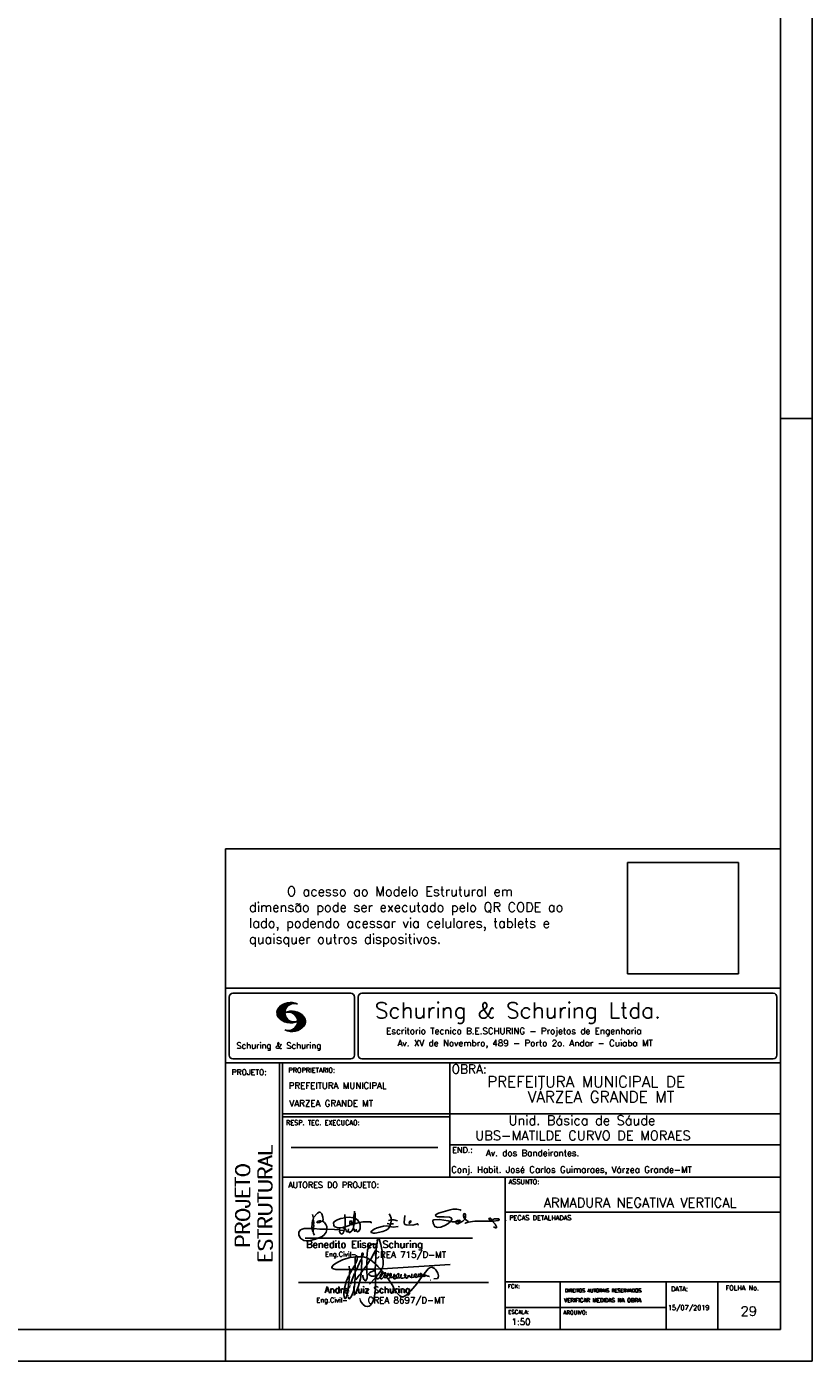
# Model space of a CAD drawing. Extents: x 0 to 119, y 0 to 84.
# Tile 8 of 9: x 94 to 119, y 0 to 42. Entities that reach past the tile are written whole.
import ezdxf

# ---------------------------------------------------------------- set-up
doc = ezdxf.new("R2010")
doc.units = 0
doc.header["$MEASUREMENT"] = 0
doc.layers.get('0').update_dxf_attribs({"linetype": 'CONTINUOUS'})
for name, color, linetype in [('1', 1, 'CONTINUOUS'), ('2', 2, 'CONTINUOUS'), ('8', 8, 'CONTINUOUS')]:
    doc.layers.add(name, color=color, linetype=linetype)
doc.styles.get("Standard").update_dxf_attribs({"font": 'ROMANS.SHX'})
picture_1 = doc.add_image_def('image1.png', size_in_pixel=(300, 300))

# ---------------------------------------------------------------- blocks, each defined once
blk = doc.blocks.new('assinaturabenedito')
at = {"color": 162}
for points in [[(80.21, 160.29), (79.88, 160.45), (79.72, 161.68), (80.29, 161.77), (80.46, 162.01), (80.54, 163.49), (80.37, 163.74), (80.54, 164.8), (80.46, 166.12), (80.29, 166.36), (80.37, 167.51), (82.43, 169.81), (83.41, 170.39), (83.9, 170.39), (84.81, 169.48), (85.38, 167.84), (85.46, 166.36), (85.13, 165.71), (86.12, 164.97), (86.94, 163.98), (87.35, 162.83), (87.43, 161.68), (87.19, 161.52), (83.66, 161.52), (80.46, 161.77)], [(80.46, 167.68), (80.21, 167.84), (79.88, 169.07)], [(96.95, 167.51), (96.79, 169.24)], [(101.55, 163.82), (102.04, 164.31), (102.28, 166.78), (102.28, 167.1), (101.55, 167.19), (101.46, 167.51), (101.96, 170.06), (102.28, 169.81), (102.28, 167.27)], [(101.96, 170.06), (102.04, 170.96)], [(120.99, 164.31), (121.24, 166.12), (121.16, 167.19), (120.66, 168.66), (120.09, 169.57)], [(135.35, 163.57), (135.27, 164.23), (135.11, 164.31), (132.64, 163.57), (129.12, 163.74), (128.62, 163.9), (128.3, 164.15), (128.05, 164.89), (128.46, 168.66)], [(155.13, 165.22), (153.4, 165.22), (152.58, 165.54), (153.16, 166.78), (152.67, 167.35), (151.85, 167.68), (149.14, 168.01), (145.61, 168.01), (144.71, 168.34), (144.46, 168.91), (146.1, 169.9), (152.17, 171.62), (153.65, 171.87), (155.7, 171.87), (157.43, 171.62), (158.08, 171.29)], [(159.89, 166.69), (159.89, 167.1), (160.22, 167.51), (160.22, 168.91), (160.05, 169.48), (159.56, 169.65), (159.23, 168.99), (159.23, 168.42), (159.56, 167.27), (159.8, 167.19)], [(87.43, 161.36), (87.1, 159.8), (86.04, 158.4), (84.97, 157.66), (81.44, 156.27), (78.16, 155.28), (76.68, 155.28), (75.37, 155.53), (73.73, 156.51), (73.15, 157.25), (72.66, 158.56), (72.74, 159.96), (73.65, 161.11), (74.38, 161.52), (75.53, 161.77), (79.64, 161.77)], [(79.55, 161.85), (79.72, 164.8), (79.88, 165.87), (80.21, 166.28)], [(80.21, 160.29), (80.46, 161.6)], [(84.48, 165.54), (84.15, 165.87), (83.57, 165.87), (82.84, 165.71), (82.1, 165.05), (82.59, 164.8), (83.57, 164.97), (84.48, 165.54)], [(84.48, 165.54), (85.05, 165.63)], [(94.08, 161.03), (91.53, 161.36), (87.43, 161.52)], [(94.32, 162.18), (93.09, 162.18), (91.53, 162.83), (91.12, 163.41), (90.96, 164.8), (91.29, 165.38), (92.52, 166.2), (94.82, 167.1), (97.03, 167.43), (97.11, 162.92)], [(94.08, 161.03), (94.32, 162.18), (95.88, 162.34), (96.21, 162.59), (96.95, 162.67)], [(96.87, 161.77), (96.54, 161.77), (95.88, 162.26)], [(96.29, 160.7), (96.87, 161.52)], [(98.59, 160.54), (98.1, 159.96), (97.61, 160.37), (97.36, 161.44), (96.87, 161.6), (97.03, 162.75), (99.08, 163.33), (99.9, 163.9), (100.48, 163.74), (101.3, 164.07), (101.55, 163.9), (101.38, 162.01)], [(101.46, 167.43), (99.17, 167.76), (97.11, 167.51)], [(98.59, 160.54), (99.17, 159.71), (99.58, 159.63), (100.56, 160.62), (101.38, 161.93), (102.12, 160.29), (102.69, 160.78), (103.6, 160.12), (104.42, 160.54), (104.99, 161.85), (104.99, 163.9), (104.66, 164.97), (106.3, 165.3), (110.57, 165.22), (110.74, 164.97), (110.49, 164.56)], [(98.59, 160.54), (98.76, 161.6)], [(99.9, 163.9), (100.48, 164.8), (100.4, 165.63), (99.9, 165.79), (99.49, 165.22), (99.58, 164.23), (99.82, 164.15)], [(101.3, 164.07), (101.55, 167.1)], [(102.04, 164.31), (104.58, 164.97)], [(104.34, 164.97), (103.51, 166.36), (102.69, 166.94), (102.37, 166.94)], [(102.78, 160.78), (102.86, 161.52)], [(110.74, 160.29), (110.57, 159.96), (110.74, 159.63), (111.88, 159.39), (112.87, 159.39), (116.89, 160.21), (118.53, 160.86), (119.68, 161.6), (120.5, 162.83)], [(110.74, 160.29), (112.29, 161.44), (113.94, 162.18), (117.22, 163.08), (118.86, 163.16), (122.22, 162.59), (124.85, 162.83)], [(120.83, 164.15), (119.19, 164.39)], [(121.16, 166.36), (119.76, 166.04)], [(120.83, 164.15), (120.58, 163)], [(120.83, 164.15), (121.07, 164.31), (122.47, 164.23)], [(121.24, 166.2), (121.48, 166.36), (122.55, 166.36), (124.6, 165.87)], [(130.84, 164.8), (130.76, 165.22), (131.25, 165.79), (131.58, 165.71), (131.66, 165.3), (131.41, 164.97), (130.84, 164.8)], [(130.84, 164.8), (130.76, 164.48), (130.92, 164.23)], [(152.26, 165.38), (152.17, 165.54), (151.11, 165.79), (146.68, 166.53), (143.56, 166.36), (143.23, 166.2), (143.15, 165.79), (143.31, 164.56), (144.13, 162.83), (145.61, 162.26), (147.25, 162.51), (149.38, 163.33), (151.02, 164.23), (152.26, 165.38)], [(152.26, 165.38), (152.5, 165.54)], [(155.21, 165.05), (155.13, 165.3), (155.37, 165.71), (156.03, 166.04), (157.26, 166.2), (157.43, 165.87), (157.18, 165.54), (156.6, 165.3), (155.21, 165.05)], [(155.21, 165.05), (155.29, 164.48), (156.19, 164.23), (158.82, 165.63), (159.89, 166.69), (161.36, 165.79), (161.61, 165.3), (161.61, 165.13), (161.12, 164.89), (160.3, 164.64), (159.97, 164.72)], [(161.61, 165.13), (165.22, 165.63), (174, 165.63), (174.41, 165.71), (174.49, 166.28)], [(176.63, 162.1), (176.63, 162.75), (175.81, 164.15), (174.99, 164.97), (174.82, 165.63), (177.36, 166.04), (178.02, 166.28), (178.02, 166.53), (177.78, 166.86), (177.36, 166.94), (175.56, 166.94), (174.66, 166.61), (174.49, 166.36), (173.02, 166.2), (172.61, 166.69), (172.93, 167.19), (173.34, 167.19), (173.75, 166.86), (173.84, 166.45)], [(173.59, 165.63), (173.59, 166.12)], [(174.82, 165.63), (174.58, 165.71)], [(176.63, 162.1), (176.13, 162.1), (175.07, 162.75)], [(176.63, 162.1), (176.63, 162.1)], [(181.55, 165.95), (181.47, 166.12)], [(80.21, 160.29), (80.37, 159.22), (80.87, 158.32)], [(94.08, 161.03), (94.08, 160.86)], [(96.29, 160.7), (94.24, 160.86), (94.08, 160.21), (94.57, 159.14), (95.39, 158.89), (95.8, 159.22), (96.29, 160.29), (96.29, 160.7)]]:
    blk.add_lwpolyline(points, dxfattribs=at)
blk = doc.blocks.new('assinaturanadre')
at = {"color": 162}
for points in [[(-221.7, -2.3), (-221, 0.6), (-220.9, 2.9), (-221.5, 9.6), (-222.8, 15.9), (-224, 19.9), (-224.6, 20.6), (-224.9, 20.7), (-225.2, 20.2), (-225.2, 19.5)], [(-225.9, 15.1), (-226, 13.5), (-226.3, 12), (-226.6, 11.7), (-227.6, 9.5), (-230.5, 4.4), (-229.3, 3.4), (-229.1, 3.4), (-227.4, 1.9), (-226.7, 1.6), (-226.6, 0.8), (-226.9, -2.5), (-226.8, -7.8), (-226.5, -8.7), (-226.9, -9.4), (-226.6, -10.7), (-226.7, -17.3), (-227.1, -21.3), (-227.8, -23.8), (-228.8, -27.2), (-229.6, -28.6), (-230.7, -29.9), (-231.5, -30.5), (-232.5, -30.7), (-234.4, -30.3), (-235.9, -29.2), (-237.4, -27.3), (-238.1, -25.8)], [(-225.3, 18.9), (-225.7, 15.3), (-225.9, 15.1), (-226.3, 15.3), (-226.4, 15.6), (-227.2, 16), (-229.1, 16), (-230.7, 15.2), (-231.9, 13.7), (-232.6, 11.7), (-233, 8.7), (-233.2, 5.9), (-233, 5.4), (-233.3, 2.6), (-233.3, 1.1), (-233.1, 0.6), (-233.3, -0.1), (-233.2, -0.7), (-233.2, -2.6), (-233.7, -2.8), (-235.2, -2.8), (-235.1, -2.2), (-233.4, -0.2)], [(-226.3, 12), (-226.1, 11.9), (-226.1, 10.8), (-226.7, 1.7)], [(-225.3, 18.9), (-225.5, 18.9), (-225.5, 18.5)], [(-225.3, 18.9), (-225.2, 19)], [(-240.5, 6.6), (-246, 6.1), (-251.4, 4.4), (-254.6, 2.9), (-256.8, 1.6), (-258.4, 0.4), (-259, -0.3), (-259.4, -1.1), (-259.4, -1.5), (-258.9, -2.1), (-256.4, -2.8), (-246.5, -3), (-246.2, -2.8), (-246.4, -0.3)], [(-242.2, 0.2), (-243.2, -1.2), (-244, -3), (-246.2, -3)], [(-237.2, 6.7), (-236.9, 6.2), (-237.2, 4.7), (-237.6, 4.3), (-241.1, -3), (-242, -3), (-242.1, 0.8), (-242, 1.5), (-241.5, 1.9), (-240.4, 4.6), (-240.2, 6.6), (-237.4, 6.6), (-237.2, 6.7)], [(-241.9, 6.5), (-242.1, 4.5), (-242, 1.5)], [(-240.5, 6.6), (-240.5, 7), (-241.1, 7.4), (-241.6, 7.2), (-241.8, 6.6)], [(-237.3, 4.5), (-237, 4.1), (-237.1, -2.7), (-237.4, -2.9), (-240.9, -2.9)], [(-240.5, 6.6), (-240.3, 6.6)], [(-237.2, 6.7), (-237, 8.8), (-236.8, 9.3), (-236.5, 9.4), (-236.1, 9.3), (-236, 8.5), (-236.3, 7.1), (-236.6, 6.4), (-236.9, 6.3)], [(-236.5, 6.5), (-235, 6.3), (-233.3, 5.8)], [(-233, 5.4), (-232.7, 5.5), (-230.6, 4.3), (-232.4, 1.6), (-233, 0.9)], [(-230.5, 4.4), (-230.5, 4.4)], [(-226.6, 0.8), (-226.4, 0.8), (-225.2, -0.2), (-225, -0.7), (-223.7, -1.9), (-223.7, -2.4), (-226.8, -2.6)], [(-221.7, -2.3), (-170.7, 0.8)], [(-246.1, -3), (-246.2, -5.8), (-246.1, -6), (-246.4, -7.4), (-246.3, -8.5), (-246.9, -14.5), (-247.6, -20), (-248.4, -23.3), (-249.2, -24.7), (-249.5, -24.9), (-250.1, -24.3), (-250.4, -21.9), (-250.4, -19.9), (-250, -16.8), (-248.4, -11.5), (-246.9, -8), (-246.5, -7.6)], [(-241.9, -4.1), (-242.1, -5.8), (-242, -6), (-242, -7.7), (-242.2, -13.1), (-242.8, -17.4), (-243.4, -20), (-244.7, -22.8), (-246.1, -24.7), (-246.5, -24.9), (-246.8, -24.7), (-247.2, -23.7)], [(-244.3, -3), (-245.3, -5), (-246, -5.8)], [(-242.1, -5.7), (-242.4, -6), (-243.5, -8.3), (-245.6, -14)], [(-242, -2.9), (-243.9, -3)], [(-237.1, -3), (-237.3, -3.9), (-237.3, -4.5), (-237.1, -4.7), (-237.6, -5.8), (-237.4, -6.2), (-238, -9.8), (-238.6, -12.6), (-239.7, -15.9), (-241.8, -20.8), (-242.6, -21.8), (-243.3, -22.1)], [(-241.1, -3), (-241.5, -4), (-241.9, -4.1), (-242, -3.1)], [(-237.6, -5.8), (-239, -7.2), (-241.4, -10.6)], [(-235.3, -2.6), (-235.8, -3), (-237.1, -2.9)], [(-235.9, -3), (-236.1, -3.6), (-237, -4.6)], [(-233.1, -2.8), (-233, -9.3), (-233.2, -9.9), (-233.9, -11.2), (-234.3, -11.3), (-234.9, -11), (-235.4, -10.3), (-236.1, -8.1), (-236.2, -7.2)], [(-226.9, -2.6), (-233.2, -2.7)], [(-226.8, -7.6), (-227.8, -7.9), (-229.6, -7.9), (-230.7, -7.5), (-231.7, -6.7), (-231.8, -6), (-231, -5.1), (-228.3, -3.8), (-227.7, -3.8)], [(-226.9, -9.3), (-231.2, -13.8)], [(-222.4, -3.3), (-222.4, -3.7), (-225, -6.8), (-226.6, -7.4)], [(-226, -8.5), (-226.4, -8.6)], [(-225.1, -6.9), (-226, -8.5), (-225.9, -8.8), (-226, -9.7), (-225.5, -10), (-225, -10), (-223.2, -9)], [(-221.7, -2.3), (-223.6, -2.4)], [(-221.4, -4.9), (-222.2, -5.3), (-222.3, -6.1), (-222.8, -6.7), (-223.1, -8), (-223.1, -8.9), (-222.7, -9.8), (-222.3, -9.9), (-222, -9.8), (-220.5, -8.5)], [(-221.2, -5.1), (-221.3, -6.1), (-221.6, -6.7), (-222.4, -8.1), (-222.9, -8.4)], [(-221.9, -2.4), (-222.4, -3.3), (-222.8, -2.9), (-222.8, -2.6)], [(-222.4, -3.7), (-221.4, -4.4), (-221.4, -4.9), (-220.8, -5.2), (-220.3, -5.9), (-220, -6), (-219.5, -5.3), (-219.1, -5.3), (-219, -5.5), (-219.4, -6.5), (-220, -7), (-220.2, -7.6), (-220.5, -8.5), (-220, -9), (-219.6, -9.1), (-218.4, -8.5), (-217.9, -9.4), (-217.3, -9.7), (-216, -9.1), (-215.7, -8.7), (-215, -9), (-214.3, -9), (-213, -7.8), (-212.9, -7.1), (-212.7, -6.6), (-212.4, -6.6), (-212.2, -6.9), (-212.3, -7.8), (-212.6, -8.1), (-213, -8)], [(-220, -6), (-219.8, -6.7)], [(-219.8, -6.8), (-219.9, -7.1)], [(-219.8, -6.9), (-218.6, -7.9), (-218.3, -7.7), (-217.6, -6.2), (-217.3, -5.8), (-216.9, -6), (-216.8, -6.8), (-217.6, -7.8), (-218.4, -8.2), (-218.5, -8)], [(-218.4, -8.2), (-218.4, -8.5)], [(-190.5, -6.8), (-189.5, -7.3), (-189.8, -7.8), (-190.4, -8.1), (-191.6, -8), (-195.8, -13.7), (-200.2, -18.9), (-203.3, -21.9), (-205, -23), (-206.1, -23.3), (-207.5, -23.2), (-208.5, -22.7), (-210.9, -20.2), (-212.6, -17.7), (-213.8, -15.2), (-216.8, -10.6), (-217.2, -9.8)], [(-215.5, -8.3), (-215.9, -7.7), (-215.9, -6.8), (-215.5, -6), (-215.2, -6), (-215, -6.3), (-214.9, -7.2), (-215.5, -8.3)], [(-215.5, -8.3), (-215.5, -8.6)], [(-212.7, -8.1), (-213, -9.4), (-212.9, -9.8), (-212.3, -10), (-211.2, -9.5), (-210.9, -9.3), (-211.3, -8.6), (-211.3, -8.1), (-210.9, -7.2), (-210, -6.1), (-209.3, -6), (-209.1, -7.2), (-209.5, -8.1), (-210.4, -9.1), (-210.2, -9.4), (-208.7, -9.2), (-207.9, -8.6), (-207.4, -6.8), (-207.5, -6.4)], [(-212.7, -6.6), (-212.9, -6.3)], [(-210.4, -9.1), (-210.9, -9.2)], [(-204.5, -8.1), (-204.5, -8.5), (-205.3, -9.1), (-206.3, -9.5), (-207.5, -9.3), (-207.9, -8.8)], [(-204.5, -8.1), (-204, -7.8), (-204, -7), (-204.4, -6.4), (-204.8, -6.4), (-204.9, -7.7), (-204.5, -8.1)], [(-202.2, -7.2), (-202.1, -8.1), (-203, -9.3), (-203.5, -9.3), (-204.5, -8.6)], [(-201.4, -7.1), (-201.5, -7.5), (-201.3, -8.2), (-200.6, -8.7), (-200, -8.7)], [(-201.1, -6.5), (-201.1, -6.5)], [(-196.3, -7.5), (-197.2, -8.3), (-198.1, -8.7), (-199.2, -9), (-199.8, -9), (-199.9, -8.6), (-199.5, -7.1), (-199.5, -6.2)], [(-196.3, -7.5), (-196.1, -6.8), (-196.2, -6.4), (-197, -6.2), (-197.6, -6.8), (-197.7, -7.3), (-197.7, -7.8), (-197.5, -8.2)], [(-194.8, -7.9), (-195.8, -8.7), (-196.5, -8.8), (-197.2, -8.4)], [(-194.8, -7.2), (-194.3, -6.7), (-194.3, -6.4), (-194.8, -6.7), (-194.8, -7.2)], [(-194.8, -7.2), (-194.8, -8), (-194.6, -8.1), (-193.1, -8.1), (-192.1, -7.8), (-191.7, -8)], [(-192.1, -7.7), (-191.7, -7.1), (-192, -6.5), (-192.6, -6), (-193.1, -6), (-193.3, -7.1), (-192.6, -7.8)], [(-190.5, -6.8), (-191.3, -7.9)], [(-190.5, -6.8), (-190.2, -6.2), (-187.1, -2.4), (-185.6, -1.4), (-184.4, -1.2), (-182.5, -2.2), (-181.3, -3.2), (-179.9, -5.6), (-179.4, -7.6), (-179.6, -8.8), (-180.2, -9.6), (-183, -10)], [(-189.4, -7.2), (-189.1, -7), (-188.8, -7.3)], [(-189.4, -7.2), (-189.2, -7.6), (-188.7, -7.4), (-187.4, -7.8), (-186.7, -7.8), (-186.5, -8.1), (-186.1, -8.2)], [(-246.8, -18.6), (-246.9, -19.1)], [(-246.4, -16.4), (-246.4, -16.8)], [(-246.1, -15.4), (-246.2, -16.1)], [(-245.8, -14.5), (-245.9, -15)], [(-185.4, -10.8), (-185.2, -10.8)], [(-247.3, -22.3), (-247.3, -22.9)], [(-238.4, -24.6), (-238.4, -24.8)], [(-238.3, -25.2), (-238.2, -25.5)]]:
    blk.add_lwpolyline(points, dxfattribs=at)

msp = doc.modelspace()

# ---------------------------------------------------------------- linework, layer by layer
at = {"layer": '1', "linetype": 'Continuous'}
for p, q in [((118.900002, 0), (118.900002, 84.099998)), ((117.900002, 29.700001), (118.900002, 29.700001)), ((100.400002, 0), (100.400002, 1)), ((0, 0), (118.900002, 0))]:
    msp.add_line(p, q, dxfattribs=at)
at = {"layer": '2', "linetype": 'Continuous'}
for p, q in [((100.400002, 1), (100.400002, 16.142713)), ((117.900002, 16.142713), (100.400002, 16.142713)), ((100.400002, 11.755142), (117.900002, 11.755135)), ((100.515984, 11.477417), (100.515984, 9.648308)), ((100.632485, 11.593918), (104.348992, 11.593918)), ((104.465493, 11.477417), (104.465493, 9.648308)), ((104.578744, 11.477417), (104.578744, 9.648308)), ((104.695245, 11.593918), (117.667504, 11.593918)), ((117.784005, 11.477417), (117.784005, 9.648308)), ((102.021768, 10.985771), (102.328317, 11.292321)), ((102.022119, 10.971993), (102.345925, 11.295792)), ((102.022164, 11.000305), (102.308007, 11.286148)), ((102.022485, 10.958214), (102.364266, 11.300003)), ((102.024362, 11.016648), (102.2884, 11.280686)), ((102.024468, 10.94606), (102.381127, 11.302727)), ((102.026574, 11.03299), (102.265405, 11.271813)), ((102.026696, 10.934159), (102.39631, 11.303772)), ((102.028939, 10.922257), (102.412332, 11.305649)), ((102.032174, 10.911354), (102.426827, 11.306015)), ((102.032433, 11.052986), (102.239465, 11.26001)), ((102.035912, 10.900948), (102.44201, 11.307053)), ((102.039254, 11.073952), (102.210519, 11.245209)), ((102.039651, 10.890557), (102.456277, 11.307183)), ((102.043557, 10.880333), (102.469247, 11.306015)), ((102.048608, 10.871239), (102.32058, 11.143219)), ((102.052743, 11.10157), (102.17431, 11.223145)), ((102.053643, 10.862129), (102.302117, 11.110611)), ((102.058679, 10.853035), (102.291589, 11.085945)), ((102.064263, 10.84449), (102.283593, 11.06382)), ((102.070779, 10.836869), (102.279656, 11.045746)), ((102.077294, 10.829247), (102.275872, 11.027817)), ((102.08381, 10.821625), (102.274163, 11.011971)), ((102.090554, 10.814232), (102.27311, 10.996781)), ((102.096932, 10.807419), (102.270303, 10.980797)), ((102.10473, 10.800133), (102.273202, 10.968598)), ((102.111825, 10.793083), (102.274117, 10.955384)), ((102.119164, 10.786293), (102.275155, 10.942276)), ((102.33149, 10.998619), (102.346154, 11.013283)), ((102.348687, 11.001663), (102.365319, 11.018303)), ((102.363152, 11.001992), (102.384881, 11.023735)), ((102.377603, 11.00232), (102.401895, 11.026612)), ((102.392068, 11.002648), (102.419473, 11.030045)), ((102.40458, 11.001007), (102.435235, 11.03167)), ((102.408669, 11.231301), (102.483056, 11.305702)), ((102.41723, 10.999535), (102.451501, 11.033806)), ((102.429986, 10.998154), (102.466195, 11.034363)), ((102.438058, 11.246552), (102.495736, 11.30423)), ((102.441216, 10.99524), (102.480889, 11.03492)), ((102.452432, 10.992317), (102.495599, 11.035485)), ((102.462869, 11.257233), (102.508401, 11.302758)), ((102.464333, 10.990074), (102.508981, 11.034729)), ((102.474877, 10.986489), (102.523156, 11.034767)), ((102.481973, 11.2622), (102.521234, 11.301461)), ((102.484323, 10.981789), (102.536187, 11.033654)), ((102.494317, 10.977654), (102.548455, 11.031792)), ((102.502465, 11.268563), (102.533059, 11.299149)), ((102.504601, 10.973801), (102.561593, 11.0308)), ((102.514306, 10.969368), (102.573754, 11.028824)), ((102.518487, 11.270424), (102.5449, 11.296837)), ((102.522408, 10.963333), (102.585229, 11.026146)), ((102.532495, 10.959282), (102.597604, 11.024391)), ((102.534478, 11.272286), (102.557, 11.294808)), ((102.540383, 10.953034), (102.608834, 11.021485)), ((102.549111, 10.947632), (102.619698, 11.018219)), ((102.550469, 11.274147), (102.568551, 11.292221)), ((102.556161, 10.940537), (102.630761, 11.015137)), ((102.565194, 10.93544), (102.64187, 11.012116)), ((102.572106, 10.928208), (102.65223, 11.008339)), ((102.579827, 10.921784), (102.662606, 11.004555)), ((102.585916, 10.913735), (102.673303, 11.001122)), ((102.594003, 10.907692), (102.683312, 10.997002)), ((102.599908, 10.899468), (102.692727, 10.992279)), ((102.606622, 10.892029), (102.702447, 10.987854)), ((102.611749, 10.883019), (102.712228, 10.983506)), ((102.617654, 10.874802), (102.721871, 10.979012)), ((102.623757, 10.866768), (102.730432, 10.973442)), ((102.629495, 10.858353), (102.739999, 10.968857)), ((102.633523, 10.848244), (102.748651, 10.963379)), ((102.638391, 10.83899), (102.757043, 10.957634)), ((102.643319, 10.829773), (102.765557, 10.952019)), ((102.648354, 10.817597), (102.775674, 10.944924)), ((102.652337, 10.806755), (102.785027, 10.939453)), ((102.126824, 10.779808), (102.277612, 10.930596)), ((102.134484, 10.773323), (102.280084, 10.918923)), ((102.142129, 10.766846), (102.28254, 10.90725)), ((102.150094, 10.760674), (102.285897, 10.896469)), ((102.158334, 10.754769), (102.289651, 10.886078)), ((102.166573, 10.748863), (102.293405, 10.875695)), ((102.174798, 10.742966), (102.297204, 10.865357)), ((102.183389, 10.737427), (102.302072, 10.856102)), ((102.192224, 10.732109), (102.306954, 10.84684)), ((102.201058, 10.726807), (102.311837, 10.837578)), ((102.209878, 10.721497), (102.316918, 10.828537)), ((102.219186, 10.71666), (102.322839, 10.820305)), ((102.228631, 10.711968), (102.328744, 10.812088)), ((102.238076, 10.707276), (102.334664, 10.803864)), ((102.247537, 10.702599), (102.340798, 10.795861)), ((102.257638, 10.698563), (102.347695, 10.78862)), ((102.267739, 10.694519), (102.354608, 10.781388)), ((102.277825, 10.690483), (102.361505, 10.774155)), ((102.288201, 10.686714), (102.368585, 10.767105)), ((102.299005, 10.683373), (102.376473, 10.760849)), ((102.309792, 10.680031), (102.384362, 10.754601)), ((102.320596, 10.676697), (102.392251, 10.74836)), ((102.33207, 10.674027), (102.400323, 10.742287)), ((102.343621, 10.671448), (102.409234, 10.737053)), ((102.355172, 10.668869), (102.41813, 10.731819)), ((102.367196, 10.666748), (102.427041, 10.726586)), ((102.379601, 10.665009), (102.436257, 10.721665)), ((102.391992, 10.663277), (102.446252, 10.717522)), ((102.404778, 10.661919), (102.456246, 10.713379)), ((102.41813, 10.661141), (102.466226, 10.709244)), ((102.431497, 10.660355), (102.476907, 10.705773)), ((102.445306, 10.660042), (102.488122, 10.702851)), ((102.459756, 10.660355), (102.499337, 10.699936)), ((102.471292, 10.38913), (102.89573, 10.813568)), ((102.474206, 10.660668), (102.510674, 10.697136)), ((102.485131, 10.388832), (102.900948, 10.804665)), ((102.490594, 10.661675), (102.523843, 10.694931)), ((102.498956, 10.388527), (102.904992, 10.794571)), ((102.508157, 10.663521), (102.537621, 10.692986)), ((102.513772, 10.389206), (102.907525, 10.782967)), ((102.525292, 10.66594), (102.550775, 10.691422)), ((102.528802, 10.390091), (102.910821, 10.77211)), ((102.541863, 10.668862), (102.565743, 10.692742)), ((102.544091, 10.391251), (102.914102, 10.761261)), ((102.560266, 10.672806), (102.580132, 10.692681)), ((102.56054, 10.393555), (102.915566, 10.748596)), ((102.576974, 10.395859), (102.917245, 10.736138)), ((102.580102, 10.677895), (102.59446, 10.692261)), ((102.59446, 10.692261), (102.596536, 10.694336)), ((102.594857, 10.399597), (102.918939, 10.723679)), ((102.598123, 10.683296), (102.610558, 10.69574)), ((102.613046, 10.403664), (102.918511, 10.709122)), ((102.617166, 10.689835), (102.625375, 10.698044)), ((102.622354, 10.554344), (102.891091, 10.823075)), ((102.632821, 10.409302), (102.91813, 10.694611)), ((102.63308, 10.695977), (102.639565, 10.702462)), ((102.640725, 10.586838), (102.886773, 10.832894)), ((102.648705, 10.608963), (102.881814, 10.842072)), ((102.653298, 10.415634), (102.917764, 10.680092)), ((102.656198, 10.794724), (102.793786, 10.932312)), ((102.65693, 10.63131), (102.875085, 10.849472)), ((102.65986, 10.781189), (102.803063, 10.924393)), ((102.660699, 10.649239), (102.870355, 10.858895)), ((102.662652, 10.768639), (102.811746, 10.91774)), ((102.66517, 10.667847), (102.863503, 10.866165)), ((102.665231, 10.753647), (102.820916, 10.90934)), ((102.666238, 10.683037), (102.857552, 10.874352)), ((102.666314, 10.73967), (102.829202, 10.90255)), ((102.667291, 10.698235), (102.849771, 10.880722)), ((102.667901, 10.725861), (102.836678, 10.894646)), ((102.668115, 10.711846), (102.843789, 10.887528)), ((102.6764, 10.424599), (102.913491, 10.66169)), ((102.701272, 10.435334), (102.910226, 10.644287)), ((102.729577, 10.449501), (102.90162, 10.621544)), ((102.766122, 10.471909), (102.889016, 10.594803)), ((102.845025, 10.536675), (102.85772, 10.54937)), ((102.35032, 10.409546), (102.362588, 10.421799)), ((102.361459, 10.40654), (102.376412, 10.421486)), ((102.372598, 10.403542), (102.390222, 10.421173)), ((102.383752, 10.400551), (102.406152, 10.422959)), ((102.395669, 10.398346), (102.422158, 10.424828)), ((102.407601, 10.396141), (102.439584, 10.428116)), ((102.419549, 10.393929), (102.458703, 10.43309)), ((102.432137, 10.392388), (102.479928, 10.440178)), ((102.444955, 10.391075), (102.504067, 10.450188)), ((102.457772, 10.389756), (102.537148, 10.469132)), ((100.400002, 9.399994), (117.900002, 9.399994)), ((100.632485, 9.531807), (104.348992, 9.531807)), ((102.100381, 5.799996), (102.100381, 9.399994)), ((102.200387, 5.799996), (102.200387, 9.399994)), ((104.695245, 9.531807), (117.667504, 9.531807)), ((107.468575, 6.816429), (107.468575, 9.399994)), ((117.900002, 9.399994), (117.900002, 1)), ((107.468575, 7.799995), (102.200387, 7.799995)), ((107.468575, 7.699995), (102.200387, 7.699995)), ((107.468575, 7.799995), (117.900002, 7.800003)), ((102.470308, 6.739054), (107.088884, 6.739054)), ((107.468575, 6.816429), (117.900002, 6.816437)), ((107.468575, 6.816429), (107.468575, 5.799996)), ((102.100381, 1), (102.100381, 5.799996)), ((102.200387, 1), (102.200387, 5.799996)), ((102.200387, 5.799996), (117.900002, 5.799996)), ((109.220956, 4.799996), (109.220956, 5.799996)), ((109.220954, 4.701716), (117.900001, 4.701724)), ((109.220956, 1), (109.220956, 4.799996)), ((102.911416, 3.880457), (108.189851, 3.880457)), ((102.697602, 2.480272), (108.694489, 2.480272)), ((109.220956, 2.505768), (117.900002, 2.505776)), ((110.946786, 1), (110.946786, 2.505776)), ((114.296472, 1), (114.296472, 2.505776)), ((115.92097, 1), (115.92097, 2.505774)), ((109.220956, 1.691735), (114.296472, 1.691742)), ((117.900002, 1), (100.400002, 1))]:
    msp.add_line(p, q, dxfattribs=at)
for centre, radius, start, end in [((100.632485, 11.477417), 0.116502, 90, 180), ((104.348992, 11.477417), 0.116502, 0, 90), ((104.695245, 11.477417), 0.116502, 90, 180), ((117.667504, 11.477417), 0.116502, 0, 90), ((102.265145, 10.98227), 0.243989, 140.229431, 231.895096), ((102.448083, 10.815277), 0.491555, 63.393265, 138.909058), ((102.563226, 10.98333), 0.291044, 68.851509, 291.148499), ((102.492333, 10.543831), 0.491555, 41.090942, 116.606735), ((102.377191, 10.711891), 0.291044, 248.851501, 111.148491), ((102.448083, 11.15139), 0.491555, 218.229782, 296.60672), ((102.492333, 10.879952), 0.491555, 243.393265, 321.770233), ((102.675271, 10.710823), 0.243989, 308.104889, 39.770576), ((100.632485, 9.648308), 0.116502, 180, 270), ((104.348992, 9.648308), 0.116502, 270, 0), ((104.695245, 9.648308), 0.116502, 180, 270), ((117.667504, 9.648308), 0.116502, 270, 0)]:
    msp.add_arc(centre, radius, start, end, dxfattribs=at)
at = {"layer": '8', "linetype": 'Continuous'}
for p, q in [((117.900002, 1), (117.900002, 83.099998)), ((2.5, 1), (117.900002, 1))]:
    msp.add_line(p, q, dxfattribs=at)

# ---------------------------------------------------------------- block references
at = {"xscale": 0.06, "yscale": 0.06, "zscale": 0.06}
msp.add_blockref('assinaturabenedito', (98.348423, -5.523744), dxfattribs=at)
at = {"linetype": 'Continuous', "xscale": 0.042, "yscale": 0.042, "zscale": 0.042}
msp.add_blockref('assinaturanadre', (114.649684, 3.01472), dxfattribs=at)

# ---------------------------------------------------------------- texts
at = {"linetype": 'Continuous', "insert": (101.138304, 14.957831), "char_height": 0.3, "attachment_point": 1}
msp.add_mtext_dynamic_manual_height_columns('^IO acesso ao Modelo Estrutural em dimensão pode ser executado pelo QR CODE ao lado, podendo acessar via celulares, tablets e quaisquer outros dispositivos.', width=10.84065058, gutter_width=1.5, heights=[3.742444], dxfattribs=at)
at = {"layer": '1', "linetype": 'Continuous'}
for s, height, p in [('PREFEITURA MUNICIPAL DE', 0.35, (108.646575, 8.633815)), (' VÁRZEA GRANDE MT', 0.35, (109.688936, 8.159332)), ('Unid. Básica de Sáude', 0.3, (109.322018, 7.441803)), ('UBS-MATILDE CURVO DE MORAES', 0.3, (108.274186, 6.963667)), ('Av. dos Bandeirantes.', 0.2, (108.608694, 6.465806)), ('Conj. Habit. José Carlos Guimaraes, Várzea Grande-MT', 0.2, (107.51431, 5.940867)), ('ARMADURA NEGATIVA VERTICAL', 0.3, (110.430166, 4.850585))]:
    msp.add_text(s, height=height, dxfattribs=at).set_placement(p)
at = {"layer": '1', "linetype": 'Continuous', "insert": (116.641528, 1.729188), "char_height": 0.3, "attachment_point": 1}
msp.add_mtext_dynamic_manual_height_columns('29', width=0.86139052, gutter_width=1, heights=[0], dxfattribs=at)
at = {"layer": '2', "linetype": 'Continuous'}
for s, height, p in [('Schuring & Schuring Ltda.', 0.5, (105.106835, 10.806786)), ('Escritorio Tecnico B.E.SCHURING - Projetos de Engenharia', 0.2, (105.464669, 10.308487)), ('Av. XV de Novembro, 489 - Porto 2o. Andar - Cuiaba MT', 0.2, (105.82319, 9.925888)), ('Schuring & Schuring', 0.19, (100.744332, 9.851486)), ('OBRA:', 0.278755, (107.532105, 9.070375)), ('PROJETO:', 0.175, (100.593148, 9.021591)), ('PROPRIETARIO:', 0.15, (102.38453, 9.097367)), ('PREFEITURA MUNICIPAL', 0.2, (102.390638, 8.588706)), ('VARZEA GRANDE MT', 0.2, (102.412159, 8.027363)), ('RESP. TEC. EXECUCAO:', 0.15, (102.306001, 7.444514)), ('END.:', 0.185837, (107.543763, 6.565421)), ('AUTORES DO PROJETO:', 0.185837, (102.37201, 5.463953)), ('ASSUNTO:', 0.15, (109.325458, 5.581304)), ('PECAS DETALHADAS', 0.15, (109.342866, 4.447065)), ('Benedito Eliseu Schuring', 0.22, (102.938317, 3.577287)), ('Benedito Eliseu Schuring', 0.22, (102.949792, 3.577287)), ('Eng.Civil-', 0.15, (103.537205, 3.298847)), ('CREA 715/D-MT', 0.2, (105.090738, 3.262761)), ('Andre Luiz Schuring', 0.2, (103.516735, 2.158082)), ('Andre Luiz Schuring', 0.2, (103.534292, 2.149201)), ('FCK:', 0.125, (109.300759, 2.299423)), ('DIREITOS AUTORAIS RESERVADOS', 0.11, (111.09472, 2.176125)), ('DIREITOS AUTORAIS RESERVADOS', 0.11, (111.103692, 2.176125)), ('DATA:', 0.15, (114.44804, 2.2071)), ('FOLHA No.', 0.15, (116.16551, 2.23814)), ('Eng.Civil-', 0.15, (103.262769, 1.853249)), ('CREA 8697/D-MT', 0.2, (104.883336, 1.825346)), ('VERIFICAR MEDIDAS NA OBRA', 0.125, (111.071481, 1.861862)), ('VERIFICAR MEDIDAS NA OBRA', 0.125, (111.080453, 1.861862)), ('15/07/2019', 0.15, (114.344341, 1.615775)), ('ESCALA:', 0.125, (109.307031, 1.490738)), ('1:50', 0.2, (109.417031, 1.144112)), ('ARQUIVO:', 0.125, (111.04905, 1.475601))]:
    msp.add_text(s, height=height, dxfattribs=at).set_placement(p)
for s, p in [('ESTRUTURAL', (101.873727, 3.12536)), ('ESTRUTURAL', (101.873727, 3.094507)), ('PROJETO', (101.169091, 3.606125)), ('PROJETO', (101.169091, 3.575272))]:
    msp.add_text(s, height=0.45, rotation=90, dxfattribs=at).set_placement(p)

# ---------------------------------------------------------------- pictures from other files: only their frames are drawn
at = {"linetype": 'Continuous'}
image = msp.add_image(picture_1, insert=(113.068107, 12.209568), size_in_units=(3.506887, 3.506887), dxfattribs=at)
image.dxf.flags = 15

doc.saveas('drawing.dxf')
